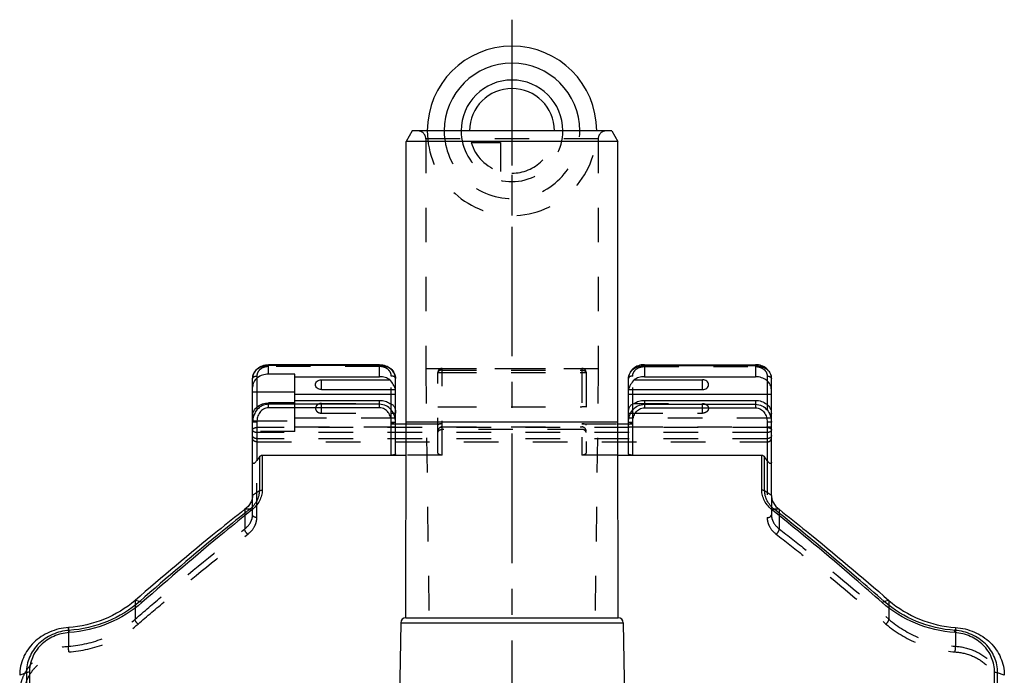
# Model space of a CAD drawing. Header units: millimetres. Extents: x 0 to 1000, y 0 to 1000.
# Tile 4 of 4: x 407 to 593, y 518 to 642. Entities that reach past the tile are written whole.
import ezdxf

# ---------------------------------------------------------------- set-up
doc = ezdxf.new("R2010")
doc.units = ezdxf.units.MM
doc.header["$LTSCALE"] = 65.185185
doc.linetypes.add('CENTER', pattern=[0.6, 0.375, -0.075, 0.075, -0.075])
doc.linetypes.add('HIDDEN', pattern=[0.2, 0.1, -0.1])
for name, color, linetype in [('ACHSEN_S', 7, 'CONTINUOUS'), ('FASEN', 7, 'CONTINUOUS'), ('FLAECHEN', 7, 'CONTINUOUS'), ('KOERPER', 7, 'CONTINUOUS'), ('KONST.EL_MIT_GEO', 7, 'CONTINUOUS'), ('KURVEN', 7, 'CONTINUOUS')]:
    doc.layers.add(name, color=color, linetype=linetype)

msp = doc.modelspace()

# ---------------------------------------------------------------- linework, layer by layer
at = {"layer": 'ACHSEN_S', "color": 40, "linetype": 'CENTER'}
msp.add_line((500, 641.91), (500, 358.08), dxfattribs=at)
at = {"layer": 'FASEN', "color": 7, "linetype": 'Continuous'}
for p, q in [((481.15, 620.91), (480, 618.91)), ((518.85, 620.91), (481.15, 620.91)), ((518.85, 620.91), (520, 618.91)), ((520, 618.91), (480, 618.91))]:
    msp.add_line(p, q, dxfattribs=at)
for points, knots in [([(451, 552.03), (451, 551.79), (450.93, 551.3), (450.54, 550.33), (449.97, 549.72), (449.54, 549.39)], [0, 0, 0, 0, 0.230428, 0.471286, 1, 1, 1, 1]), ([(549, 552.03), (549, 551.79), (549.07, 551.3), (549.46, 550.33), (550.03, 549.72), (550.46, 549.39)], [0, 0, 0, 0, 0.230428, 0.471286, 1, 1, 1, 1]), ([(449.54, 549.39), (447.81, 548.03), (440.79, 542.41), (433.92, 536.62), (428.79, 532.16)], [0, 0, 0, 0, 0.244057, 1, 1, 1, 1]), ([(550.46, 549.39), (552.19, 548.03), (559.21, 542.41), (566.08, 536.62), (571.21, 532.16)], [0, 0, 0, 0, 0.244059, 1, 1, 1, 1]), ([(428.79, 532.16), (427.08, 530.68), (423.08, 528.26), (418.53, 527.22), (416.22, 527.05)], [0, 0, 0, 0, 0.492974, 1, 1, 1, 1]), ([(571.21, 532.16), (572.92, 530.68), (576.92, 528.26), (581.47, 527.22), (583.78, 527.05)], [0, 0, 0, 0, 0.492982, 1, 1, 1, 1]), ([(416.22, 527.05), (414.99, 526.97), (412.58, 526.4), (410.01, 524.71), (408.48, 522.9), (407.64, 521.38), (407.12, 519.73), (407, 518.59), (407, 518.02)], [0, 0, 0, 0, 0.260106, 0.512928, 0.636534, 0.758393, 0.879254, 1, 1, 1, 1]), ([(583.78, 527.05), (585.01, 526.97), (587.42, 526.4), (589.99, 524.71), (591.52, 522.9), (592.36, 521.38), (592.88, 519.73), (593, 518.59), (593, 518.02)], [0, 0, 0, 0, 0.260125, 0.51294, 0.636543, 0.758399, 0.879257, 1, 1, 1, 1])]:
    msp.add_open_spline(points, degree=3, knots=knots, dxfattribs=at)
at = {"layer": 'FLAECHEN', "color": 8, "linetype": 'HIDDEN'}
for p, q in [((483.7, 575.91), (484.32, 528.91)), ((516.3, 575.91), (483.7, 575.91)), ((516.3, 575.91), (515.68, 528.91)), ((484.32, 528.91), (515.68, 528.91))]:
    msp.add_line(p, q, dxfattribs=at)
at = {"layer": 'KOERPER', "color": 7, "linetype": 'Continuous'}
for p, q in [((480, 565.91), (480, 618.91)), ((520, 565.91), (520, 618.91)), ((464, 572.03), (464, 573.86)), ((536, 572.03), (536, 573.86)), ((479.94, 528.91), (480, 565.91)), ((480, 565.91), (520, 565.91)), ((520.06, 528.91), (520, 565.91)), ((479.94, 528.91), (520.06, 528.91)), ((479, 527.93), (478.46, 496.86)), ((479, 527.93), (521, 527.93)), ((521, 527.93), (521.54, 496.86))]:
    msp.add_line(p, q, dxfattribs=at)
at = {"layer": 'KOERPER', "color": 8, "linetype": 'HIDDEN'}
for p, q in [((464, 567.56), (464, 569.39)), ((536, 567.56), (536, 569.39))]:
    msp.add_line(p, q, dxfattribs=at)
at = {"layer": 'KOERPER', "color": 7, "linetype": 'Continuous'}
for centre, start, end in [((480, 527.91), 93.7028, 179), ((520, 527.91), 1, 86.2972)]:
    msp.add_arc(centre, 1, start, end, dxfattribs=at)
for points in [[(464, 572.03), (463.86, 572.03), (463.57, 572.08), (463.2, 572.27), (462.95, 572.58), (462.85, 572.95), (462.95, 573.32), (463.2, 573.62), (463.57, 573.82), (463.86, 573.86), (464, 573.86)], [(536, 572.03), (536.14, 572.03), (536.43, 572.08), (536.8, 572.27), (537.05, 572.58), (537.15, 572.95), (537.05, 573.32), (536.8, 573.62), (536.43, 573.82), (536.14, 573.86), (536, 573.86)]]:
    msp.add_open_spline(points, degree=3, knots=[0, 0, 0, 0, 0.136234, 0.266168, 0.386662, 0.5, 0.613338, 0.733832, 0.863766, 1, 1, 1, 1], dxfattribs=at)
at = {"layer": 'KOERPER', "color": 8, "linetype": 'HIDDEN'}
for points in [[(464, 569.39), (463.86, 569.39), (463.57, 569.34), (463.2, 569.15), (462.95, 568.84), (462.85, 568.47), (462.95, 568.1), (463.2, 567.8), (463.57, 567.6), (463.86, 567.56), (464, 567.56)], [(536, 569.39), (536.14, 569.39), (536.43, 569.34), (536.8, 569.15), (537.05, 568.84), (537.15, 568.47), (537.05, 568.1), (536.8, 567.8), (536.43, 567.6), (536.14, 567.56), (536, 567.56)]]:
    msp.add_open_spline(points, degree=3, knots=[0, 0, 0, 0, 0.136234, 0.266168, 0.386662, 0.5, 0.613338, 0.733832, 0.863766, 1, 1, 1, 1], dxfattribs=at)
at = {"layer": 'KONST.EL_MIT_GEO', "color": 8, "linetype": 'HIDDEN'}
for p, q in [((517.8, 620.91), (482.2, 620.91)), ((483.7, 619.41), (483.7, 575.91)), ((516.3, 619.41), (483.7, 619.41)), ((516.3, 619.41), (516.3, 575.91)), ((475, 576.37), (454, 576.37)), ((486, 560.13), (486, 575.23)), ((486.8, 559.62), (486.8, 576.03)), ((486.8, 576.03), (513.2, 576.03)), ((486.8, 575.69), (513.2, 575.69)), ((486.8, 575.24), (513.2, 575.24)), ((513.2, 576.03), (513.2, 559.62)), ((514, 575.23), (514, 560.13)), ((525, 576.37), (546, 576.37)), ((451.8, 574.57), (451.8, 565.87)), ((477.2, 565.87), (477.2, 574.57)), ((522.8, 565.87), (522.8, 574.57)), ((548.2, 574.57), (548.2, 565.87)), ((459, 564.1), (459, 569.48)), ((464, 569.39), (476.94, 569.39)), ((523.06, 569.39), (536, 569.39)), ((464, 567.56), (478, 567.56)), ((486.8, 568.78), (513.2, 568.78)), ((522, 567.56), (536, 567.56)), ((451, 567.1), (451, 567.03)), ((451, 566.13), (459, 566.13)), ((478, 566.61), (459, 566.61)), ((477.2, 565.56), (478, 565.56)), ((480, 565.56), (486.8, 565.56)), ((513.2, 565.56), (520, 565.56)), ((549, 566.61), (522, 566.61)), ((522, 565.56), (522.8, 565.56)), ((459, 564.1), (451, 564.1)), ((548.2, 564.85), (451.8, 564.85)), ((548.2, 563.9), (451.8, 563.9)), ((459, 564.95), (478, 564.95)), ((486.8, 564.97), (513.2, 564.97)), ((486.8, 564.96), (513.2, 564.96)), ((486.8, 564.95), (513.2, 564.95)), ((513.2, 564.48), (486.8, 564.48)), ((522, 564.95), (549, 564.95)), ((548.2, 562.73), (451.8, 562.73)), ((451.8, 562.14), (548.2, 562.14)), ((451.8, 547.82), (451.8, 558.62)), ((486.8, 559.62), (479.99, 559.62)), ((520.01, 559.62), (513.2, 559.62)), ((548.2, 558.62), (548.2, 547.82)), ((451, 548.37), (451, 552.03)), ((549, 552.03), (549, 548.37)), ((449.54, 549.39), (449.54, 545.7)), ((550.46, 549.39), (550.46, 545.7)), ((428.79, 532.16), (428.79, 528.61)), ((571.21, 532.16), (571.21, 528.61)), ((416.22, 527.05), (416.22, 523.51)), ((583.78, 527.05), (583.78, 523.51))]:
    msp.add_line(p, q, dxfattribs=at)
at = {"layer": 'KONST.EL_MIT_GEO', "color": 7, "linetype": 'Continuous'}
for p, q in [((454, 574.93), (454, 576.71)), ((475, 576.71), (454, 576.71)), ((475, 574.45), (475, 576.71)), ((525, 576.71), (525, 574.45)), ((525, 576.71), (546, 576.71)), ((546, 576.71), (546, 574.45)), ((475, 576.57), (454, 576.57)), ((459, 574.93), (454, 574.93)), ((459, 569.48), (459, 574.93)), ((525, 576.57), (546, 576.57)), ((451, 567.1), (451, 574.11)), ((459, 574.45), (475, 574.45)), ((464, 573.86), (476.94, 573.86)), ((478, 559.86), (478, 574.11)), ((522, 559.86), (522, 574.11)), ((523.06, 573.86), (536, 573.86)), ((525, 574.45), (546, 574.45)), ((549, 552.03), (549, 574.11)), ((451, 571.58), (459, 571.58)), ((478, 571.09), (459, 571.09)), ((464, 572.03), (478, 572.03)), ((522, 572.03), (536, 572.03)), ((549, 571.09), (522, 571.09)), ((454, 568.59), (454, 569.48)), ((459, 569.48), (454, 569.48)), ((475, 569.23), (454, 569.23)), ((459, 569.97), (475, 569.97)), ((475, 568.59), (475, 569.97)), ((525, 569.97), (525, 568.59)), ((525, 569.97), (546, 569.97)), ((525, 569.23), (546, 569.23)), ((546, 569.97), (546, 568.59)), ((475, 568.59), (454, 568.59)), ((525, 568.59), (546, 568.59)), ((451, 552.03), (451, 567.03)), ((451.8, 565.87), (451.8, 558.62)), ((477.2, 559.62), (477.2, 565.87)), ((478, 565.56), (480, 565.56)), ((520, 565.56), (522, 565.56)), ((522.8, 559.62), (522.8, 565.87)), ((548.2, 565.87), (548.2, 558.62)), ((452.27, 559.28), (452.27, 552.87)), ((452.83, 559.62), (452.83, 553.01)), ((452.83, 559.62), (479.99, 559.62)), ((520.01, 559.62), (547.17, 559.62)), ((547.17, 553.01), (547.17, 559.62)), ((547.73, 552.87), (547.73, 559.28)), ((452.27, 552.87), (451, 552.03)), ((549, 552.03), (547.73, 552.87)), ((450.44, 549.4), (449.54, 549.39)), ((550.46, 549.39), (549.56, 549.4)), ((429.68, 531.99), (428.79, 532.16)), ((571.21, 532.16), (570.32, 531.99)), ((416.31, 526.5), (416.22, 527.05)), ((583.78, 527.05), (583.69, 526.5)), ((408.27, 518.51), (407, 518.02)), ((408.27, 518.51), (408.27, 423.32)), ((408.83, 518.6), (408.83, 423.23)), ((591.17, 423.23), (591.17, 518.6)), ((593, 518.02), (591.73, 518.51)), ((591.73, 423.32), (591.73, 518.51))]:
    msp.add_line(p, q, dxfattribs=at)
at = {"layer": 'KONST.EL_MIT_GEO', "color": 8, "linetype": 'HIDDEN'}
for centre, radius, start, end in [((482.2, 619.41), 1.5, 0, 90), ((517.8, 619.41), 1.5, 90, 180), ((486.8, 575.23), 0.8, 90, 180), ((513.2, 575.23), 0.8, 0, 90), ((486.8, 564.17), 0.8, 90, 180), ((486.8, 564.15), 0.8, 90, 180), ((513.2, 564.17), 0.8, 0, 90), ((513.2, 564.15), 0.8, 0, 90)]:
    msp.add_arc(centre, radius, start, end, dxfattribs=at)
at = {"layer": 'KONST.EL_MIT_GEO', "color": 7, "linetype": 'Continuous'}
for centre, start, end in [((475.99, 571.99), 0, 1.1967), ((524.01, 571.99), 178.8033, 180), ((475.99, 567.51), 0, 1.1967), ((524.01, 567.51), 178.8033, 180)]:
    msp.add_arc(centre, 2.01, start, end, dxfattribs=at)
at = {"layer": 'KONST.EL_MIT_GEO', "color": 8, "linetype": 'HIDDEN'}
for centre, start_param, end_param in [((477.2, 565.32), 0, 1.570796), ((486.8, 565.32), 1.570796, 3.141593), ((513.2, 565.32), 0, 1.570796), ((522.8, 565.32), 1.570796, 3.141593)]:
    msp.add_ellipse(centre, major_axis=(0.8, 0), ratio=0.304604, start_param=start_param, end_param=end_param, dxfattribs=at)
at = {"layer": 'KONST.EL_MIT_GEO', "color": 7, "linetype": 'Continuous'}
for points, knots in [([(451, 574.11), (451, 574.46), (451.17, 575.18), (451.87, 576.04), (452.86, 576.59), (453.62, 576.71), (454, 576.71)], [0, 0, 0, 0, 0.239243, 0.484315, 0.738618, 1, 1, 1, 1]), ([(475, 576.71), (475.38, 576.71), (476.14, 576.59), (477.13, 576.04), (477.83, 575.18), (478, 574.46), (478, 574.11)], [0, 0, 0, 0, 0.261385, 0.515686, 0.760756, 1, 1, 1, 1]), ([(525, 576.71), (524.62, 576.71), (523.86, 576.59), (522.87, 576.04), (522.17, 575.18), (522, 574.46), (522, 574.11)], [0, 0, 0, 0, 0.261385, 0.515686, 0.760756, 1, 1, 1, 1]), ([(549, 574.11), (549, 574.46), (548.83, 575.18), (548.13, 576.04), (547.14, 576.59), (546.38, 576.71), (546, 576.71)], [0, 0, 0, 0, 0.239243, 0.484315, 0.738618, 1, 1, 1, 1]), ([(454, 576.57), (453.61, 576.57), (452.85, 576.45), (451.86, 575.92), (451.17, 575.11), (451, 574.43), (451, 574.11)], [0, 0, 0, 0, 0.272454, 0.532336, 0.773323, 1, 1, 1, 1]), ([(454, 574.93), (453.61, 574.93), (452.85, 574.81), (451.86, 574.29), (451.17, 573.47), (451, 572.8), (451, 572.48)], [0, 0, 0, 0, 0.272454, 0.532336, 0.773323, 1, 1, 1, 1]), ([(478, 574.11), (478, 574.43), (477.83, 575.11), (477.14, 575.92), (476.15, 576.45), (475.39, 576.57), (475, 576.57)], [0, 0, 0, 0, 0.226677, 0.467664, 0.727546, 1, 1, 1, 1]), ([(522, 574.11), (522, 574.43), (522.17, 575.11), (522.86, 575.92), (523.85, 576.45), (524.61, 576.57), (525, 576.57)], [0, 0, 0, 0, 0.226677, 0.467664, 0.727546, 1, 1, 1, 1]), ([(546, 576.57), (546.39, 576.57), (547.15, 576.45), (548.14, 575.92), (548.83, 575.11), (549, 574.43), (549, 574.11)], [0, 0, 0, 0, 0.272454, 0.532336, 0.773323, 1, 1, 1, 1]), ([(476.94, 573.86), (476.67, 574.05), (476.04, 574.35), (475.35, 574.45), (475, 574.45)], [0, 0, 0, 0, 0.490376, 1, 1, 1, 1]), ([(477.95, 572.22), (477.92, 572.33), (477.8, 572.6), (477.49, 573.16), (477.17, 573.58), (476.94, 573.86)], [0, 0, 0, 0, 0.188951, 0.439869, 1, 1, 1, 1]), ([(523.06, 573.86), (522.83, 573.57), (522.5, 573.15), (522.18, 572.57), (522.07, 572.31), (522.04, 572.19)], [0, 0, 0, 0, 0.565247, 0.816047, 1, 1, 1, 1]), ([(525, 574.45), (524.65, 574.45), (523.96, 574.35), (523.33, 574.05), (523.06, 573.86)], [0, 0, 0, 0, 0.509624, 1, 1, 1, 1]), ([(549, 571.99), (549, 572.31), (548.83, 572.99), (548.14, 573.8), (547.15, 574.33), (546.39, 574.45), (546, 574.45)], [0, 0, 0, 0, 0.226677, 0.467664, 0.727546, 1, 1, 1, 1]), ([(477.99, 572.1), (477.99, 572.1), (477.98, 572.15), (477.96, 572.19), (477.95, 572.22)], [0, 0, 0, 0, 0.206325, 1, 1, 1, 1]), ([(478, 572.03), (478, 572.03), (478, 572.06), (477.99, 572.08), (477.99, 572.1)], [0, 0, 0, 0, 0.163934, 1, 1, 1, 1]), ([(522.04, 572.19), (522.03, 572.17), (522.02, 572.12), (522, 572.07), (522, 572.03)], [0, 0, 0, 0, 0.362301, 1, 1, 1, 1]), ([(451, 567.03), (451, 567.35), (451.17, 568.02), (451.86, 568.84), (452.85, 569.36), (453.61, 569.48), (454, 569.48)], [0, 0, 0, 0, 0.226677, 0.467664, 0.727546, 1, 1, 1, 1]), ([(454, 569.23), (453.69, 569.23), (453.06, 569.12), (452.23, 568.64), (451.59, 567.95), (451.31, 567.38), (451.21, 567.09)], [0, 0, 0, 0, 0.250433, 0.500632, 0.750479, 1, 1, 1, 1]), ([(475, 569.97), (475.35, 569.97), (476.04, 569.88), (476.67, 569.58), (476.94, 569.39)], [0, 0, 0, 0, 0.509624, 1, 1, 1, 1]), ([(478, 565.86), (478, 566.27), (477.86, 567.11), (477.25, 568.22), (476.26, 569.03), (475.42, 569.23), (475, 569.23)], [0, 0, 0, 0, 0.249677, 0.499545, 0.749688, 1, 1, 1, 1]), ([(476.94, 569.39), (477.09, 569.37), (477.41, 569.24), (477.77, 568.83), (477.97, 568.23), (478, 567.79), (478, 567.56)], [0, 0, 0, 0, 0.197511, 0.424215, 0.698353, 1, 1, 1, 1]), ([(522, 567.56), (522, 567.79), (522.03, 568.23), (522.23, 568.83), (522.59, 569.24), (522.91, 569.37), (523.06, 569.39)], [0, 0, 0, 0, 0.301651, 0.575756, 0.802451, 1, 1, 1, 1]), ([(522, 565.86), (522, 566.27), (522.14, 567.11), (522.75, 568.22), (523.74, 569.03), (524.58, 569.23), (525, 569.23)], [0, 0, 0, 0, 0.249677, 0.499545, 0.749688, 1, 1, 1, 1]), ([(523.06, 569.39), (523.33, 569.58), (523.96, 569.88), (524.65, 569.97), (525, 569.97)], [0, 0, 0, 0, 0.490376, 1, 1, 1, 1]), ([(546, 569.97), (546.39, 569.97), (547.15, 569.85), (548.14, 569.32), (548.83, 568.51), (549, 567.84), (549, 567.51)], [0, 0, 0, 0, 0.272454, 0.532336, 0.773323, 1, 1, 1, 1]), ([(546, 569.23), (546.42, 569.23), (547.26, 569.03), (548.25, 568.22), (548.86, 567.11), (549, 566.27), (549, 565.86)], [0, 0, 0, 0, 0.250312, 0.500455, 0.750323, 1, 1, 1, 1]), ([(454, 568.59), (453.84, 568.59), (453.52, 568.55), (452.92, 568.29), (452.31, 567.72), (451.89, 566.84), (451.8, 566.19), (451.8, 565.87)], [0, 0, 0, 0, 0.125265, 0.250553, 0.499887, 0.749828, 1, 1, 1, 1]), ([(477.2, 565.87), (477.2, 566.19), (477.11, 566.84), (476.69, 567.72), (476.08, 568.29), (475.48, 568.55), (475.16, 568.59), (475, 568.59)], [0, 0, 0, 0, 0.250172, 0.500113, 0.749447, 0.874735, 1, 1, 1, 1]), ([(522.8, 565.87), (522.8, 566.19), (522.89, 566.84), (523.31, 567.72), (523.92, 568.29), (524.52, 568.55), (524.84, 568.59), (525, 568.59)], [0, 0, 0, 0, 0.250172, 0.500113, 0.749447, 0.874735, 1, 1, 1, 1]), ([(546, 568.59), (546.16, 568.59), (546.48, 568.55), (547.08, 568.29), (547.69, 567.72), (548.11, 566.84), (548.2, 566.19), (548.2, 565.87)], [0, 0, 0, 0, 0.125265, 0.250553, 0.499887, 0.749828, 1, 1, 1, 1]), ([(451.8, 565.87), (451.7, 565.87), (451.55, 565.87), (451.36, 565.87), (451.24, 565.87), (451.14, 565.86), (451.08, 565.86), (451.04, 565.86), (451.02, 565.86), (451.01, 565.86), (451, 565.86), (451, 565.86)], [0, 0, 0, 0, 0.382486, 0.555238, 0.706713, 0.831026, 0.923423, 0.956513, 0.980397, 0.994884, 1, 1, 1, 1]), ([(477.2, 565.87), (477.3, 565.87), (477.45, 565.87), (477.64, 565.87), (477.76, 565.87), (477.86, 565.86), (477.92, 565.86), (477.96, 565.86), (477.98, 565.86), (477.99, 565.86), (478, 565.86), (478, 565.86)], [0, 0, 0, 0, 0.382486, 0.555238, 0.706713, 0.831026, 0.923423, 0.956513, 0.980397, 0.994884, 1, 1, 1, 1]), ([(522, 565.86), (522, 565.86), (522.01, 565.86), (522.02, 565.86), (522.04, 565.86), (522.08, 565.86), (522.14, 565.86), (522.24, 565.87), (522.36, 565.87), (522.55, 565.87), (522.7, 565.87), (522.8, 565.87)], [0, 0, 0, 0, 0.005116, 0.019603, 0.043487, 0.076577, 0.168974, 0.293287, 0.444762, 0.617514, 1, 1, 1, 1]), ([(549, 565.86), (549, 565.86), (548.99, 565.86), (548.98, 565.86), (548.96, 565.86), (548.92, 565.86), (548.86, 565.86), (548.76, 565.87), (548.64, 565.87), (548.45, 565.87), (548.3, 565.87), (548.2, 565.87)], [0, 0, 0, 0, 0.005116, 0.019603, 0.043487, 0.076577, 0.168974, 0.293287, 0.444762, 0.617514, 1, 1, 1, 1]), ([(451.8, 558.62), (451.76, 558.57), (451.69, 558.46), (451.56, 558.31), (451.43, 558.18), (451.32, 558.09), (451.22, 558.04), (451.16, 558.03), (451.1, 558.03), (451.04, 558.07), (451.01, 558.16), (451, 558.24), (451, 558.28)], [0, 0, 0, 0, 0.159644, 0.317929, 0.471586, 0.612901, 0.67439, 0.726898, 0.770762, 0.810566, 0.896302, 1, 1, 1, 1]), ([(452.27, 559.28), (452.33, 559.38), (452.49, 559.54), (452.72, 559.62), (452.83, 559.62)], [0, 0, 0, 0, 0.501457, 1, 1, 1, 1]), ([(478, 559.86), (478, 559.82), (477.95, 559.77), (477.86, 559.72), (477.72, 559.67), (477.5, 559.63), (477.3, 559.62), (477.2, 559.62)], [0, 0, 0, 0, 0.123798, 0.21852, 0.337848, 0.641516, 1, 1, 1, 1]), ([(522.8, 559.62), (522.7, 559.62), (522.5, 559.63), (522.28, 559.67), (522.14, 559.72), (522.05, 559.77), (522, 559.82), (522, 559.86)], [0, 0, 0, 0, 0.358483, 0.662152, 0.78148, 0.876202, 1, 1, 1, 1]), ([(547.17, 559.62), (547.28, 559.62), (547.51, 559.54), (547.67, 559.38), (547.73, 559.28)], [0, 0, 0, 0, 0.498544, 1, 1, 1, 1]), ([(549, 558.28), (549, 558.24), (548.99, 558.16), (548.96, 558.07), (548.9, 558.03), (548.84, 558.03), (548.78, 558.04), (548.68, 558.09), (548.57, 558.18), (548.44, 558.31), (548.31, 558.46), (548.24, 558.57), (548.2, 558.62)], [0, 0, 0, 0, 0.103714, 0.189433, 0.229153, 0.272997, 0.325454, 0.386912, 0.528212, 0.68193, 0.84028, 1, 1, 1, 1]), ([(452.27, 552.87), (452.27, 552.56), (452.18, 551.91), (451.69, 550.64), (450.99, 549.83), (450.44, 549.4)], [0, 0, 0, 0, 0.234284, 0.476901, 1, 1, 1, 1]), ([(452.83, 553.01), (452.83, 552.66), (452.73, 551.96), (452.17, 550.58), (451.4, 549.7), (450.79, 549.22)], [0, 0, 0, 0, 0.234603, 0.477516, 1, 1, 1, 1]), ([(452.27, 552.87), (452.3, 552.89), (452.41, 552.94), (452.6, 553), (452.75, 553.01), (452.83, 553.01)], [0, 0, 0, 0, 0.223036, 0.601654, 1, 1, 1, 1]), ([(549.21, 549.22), (548.6, 549.7), (547.83, 550.58), (547.27, 551.96), (547.17, 552.66), (547.17, 553.01)], [0, 0, 0, 0, 0.522572, 0.765459, 1, 1, 1, 1]), ([(547.73, 552.87), (547.7, 552.89), (547.59, 552.94), (547.4, 553), (547.25, 553.01), (547.17, 553.01)], [0, 0, 0, 0, 0.22337, 0.602097, 1, 1, 1, 1]), ([(549.56, 549.4), (549.01, 549.83), (548.31, 550.64), (547.82, 551.91), (547.73, 552.56), (547.73, 552.87)], [0, 0, 0, 0, 0.523191, 0.765781, 1, 1, 1, 1]), ([(450.44, 549.4), (448.71, 548.02), (441.68, 542.34), (434.8, 536.49), (429.68, 531.99)], [0, 0, 0, 0, 0.245122, 1, 1, 1, 1]), ([(450.79, 549.22), (449.06, 547.84), (442.06, 542.14), (435.19, 536.27), (430.08, 531.76)], [0, 0, 0, 0, 0.245114, 1, 1, 1, 1]), ([(450.44, 549.4), (450.46, 549.39), (450.52, 549.36), (450.65, 549.32), (450.74, 549.26), (450.79, 549.22)], [0, 0, 0, 0, 0.173248, 0.546815, 1, 1, 1, 1]), ([(549.56, 549.4), (549.54, 549.39), (549.47, 549.36), (549.35, 549.32), (549.26, 549.26), (549.21, 549.22)], [0, 0, 0, 0, 0.173531, 0.548917, 1, 1, 1, 1]), ([(569.92, 531.76), (568.2, 533.29), (561.4, 539.23), (554.46, 545.01), (549.21, 549.22)], [0, 0, 0, 0, 0.254674, 1, 1, 1, 1]), ([(570.32, 531.99), (568.59, 533.51), (561.77, 539.43), (554.83, 545.2), (549.56, 549.4)], [0, 0, 0, 0, 0.254666, 1, 1, 1, 1]), ([(429.68, 531.99), (427.88, 530.41), (423.63, 527.81), (418.79, 526.68), (416.31, 526.5)], [0, 0, 0, 0, 0.491824, 1, 1, 1, 1]), ([(430.08, 531.76), (430.01, 531.82), (429.89, 531.91), (429.75, 531.98), (429.68, 531.99)], [0, 0, 0, 0, 0.573157, 1, 1, 1, 1]), ([(569.92, 531.76), (569.99, 531.82), (570.11, 531.91), (570.25, 531.98), (570.32, 531.99)], [0, 0, 0, 0, 0.573152, 1, 1, 1, 1]), ([(583.69, 526.5), (581.21, 526.68), (576.37, 527.81), (572.12, 530.41), (570.32, 531.99)], [0, 0, 0, 0, 0.508174, 1, 1, 1, 1]), ([(430.08, 531.76), (428.23, 530.13), (423.88, 527.45), (418.9, 526.28), (416.36, 526.1)], [0, 0, 0, 0, 0.491857, 1, 1, 1, 1]), ([(583.64, 526.1), (581.1, 526.28), (576.12, 527.45), (571.77, 530.13), (569.92, 531.76)], [0, 0, 0, 0, 0.50814, 1, 1, 1, 1]), ([(416.31, 526.5), (415.24, 526.43), (413.12, 525.92), (410.88, 524.41), (409.55, 522.82), (408.81, 521.47), (408.37, 520.02), (408.27, 519.01), (408.27, 518.51)], [0, 0, 0, 0, 0.259861, 0.512431, 0.636059, 0.758045, 0.879084, 1, 1, 1, 1]), ([(416.36, 526.1), (416.35, 526.18), (416.34, 526.32), (416.32, 526.45), (416.31, 526.5)], [0, 0, 0, 0, 0.616272, 1, 1, 1, 1]), ([(583.64, 526.1), (583.65, 526.18), (583.66, 526.32), (583.68, 526.45), (583.69, 526.5)], [0, 0, 0, 0, 0.616312, 1, 1, 1, 1]), ([(591.73, 518.51), (591.73, 519.01), (591.63, 520.02), (591.19, 521.47), (590.45, 522.82), (589.12, 524.41), (586.88, 525.92), (584.76, 526.43), (583.69, 526.5)], [0, 0, 0, 0, 0.120916, 0.241955, 0.363941, 0.487569, 0.740139, 1, 1, 1, 1]), ([(416.36, 526.1), (415.35, 526.03), (413.37, 525.55), (411.28, 524.13), (410.03, 522.64), (409.35, 521.37), (408.93, 520.01), (408.83, 519.07), (408.83, 518.6)], [0, 0, 0, 0, 0.25972, 0.512214, 0.635855, 0.757889, 0.879005, 1, 1, 1, 1]), ([(591.17, 518.6), (591.17, 519.07), (591.07, 520.01), (590.65, 521.37), (589.97, 522.64), (588.72, 524.13), (586.63, 525.55), (584.65, 526.03), (583.64, 526.1)], [0, 0, 0, 0, 0.120995, 0.242111, 0.364146, 0.487786, 0.74028, 1, 1, 1, 1]), ([(408.83, 518.6), (408.78, 518.6), (408.59, 518.59), (408.4, 518.56), (408.27, 518.51)], [0, 0, 0, 0, 0.271816, 1, 1, 1, 1]), ([(591.17, 518.6), (591.22, 518.6), (591.41, 518.59), (591.6, 518.56), (591.73, 518.51)], [0, 0, 0, 0, 0.271902, 1, 1, 1, 1])]:
    msp.add_open_spline(points, degree=3, knots=knots, dxfattribs=at)
at = {"layer": 'KONST.EL_MIT_GEO', "color": 8, "linetype": 'HIDDEN'}
for points, knots in [([(454, 576.37), (453.72, 576.37), (453.16, 576.28), (452.43, 575.9), (451.92, 575.3), (451.8, 574.81), (451.8, 574.57)], [0, 0, 0, 0, 0.272453, 0.532336, 0.773324, 1, 1, 1, 1]), ([(477.2, 574.57), (477.2, 574.81), (477.08, 575.3), (476.57, 575.9), (475.84, 576.28), (475.28, 576.37), (475, 576.37)], [0, 0, 0, 0, 0.226676, 0.467664, 0.727547, 1, 1, 1, 1]), ([(486.8, 575.69), (486.7, 575.69), (486.5, 575.67), (486.24, 575.57), (486.05, 575.43), (486, 575.29), (486, 575.23)], [0, 0, 0, 0, 0.308155, 0.58589, 0.814219, 1, 1, 1, 1]), ([(486, 575.23), (486, 575.23), (486.01, 575.23), (486.02, 575.23), (486.04, 575.23), (486.08, 575.24), (486.14, 575.24), (486.24, 575.24), (486.36, 575.24), (486.55, 575.24), (486.7, 575.24), (486.8, 575.24)], [0, 0, 0, 0, 0.005116, 0.019603, 0.043487, 0.076577, 0.168974, 0.293287, 0.444762, 0.617514, 1, 1, 1, 1]), ([(513.2, 575.69), (513.3, 575.69), (513.5, 575.67), (513.76, 575.57), (513.95, 575.43), (514, 575.29), (514, 575.23)], [0, 0, 0, 0, 0.308155, 0.58589, 0.814219, 1, 1, 1, 1]), ([(513.2, 575.24), (513.3, 575.24), (513.45, 575.24), (513.64, 575.24), (513.76, 575.24), (513.86, 575.24), (513.92, 575.24), (513.96, 575.23), (513.98, 575.23), (513.99, 575.23), (514, 575.23), (514, 575.23)], [0, 0, 0, 0, 0.382486, 0.555238, 0.706713, 0.831026, 0.923423, 0.956513, 0.980397, 0.994884, 1, 1, 1, 1]), ([(522.8, 574.57), (522.8, 574.81), (522.92, 575.3), (523.43, 575.9), (524.16, 576.28), (524.72, 576.37), (525, 576.37)], [0, 0, 0, 0, 0.226676, 0.467664, 0.727547, 1, 1, 1, 1]), ([(546, 576.37), (546.28, 576.37), (546.84, 576.28), (547.57, 575.9), (548.08, 575.3), (548.2, 574.81), (548.2, 574.57)], [0, 0, 0, 0, 0.272453, 0.532336, 0.773324, 1, 1, 1, 1]), ([(451, 574.11), (451, 574.17), (451.05, 574.31), (451.24, 574.46), (451.5, 574.55), (451.7, 574.57), (451.8, 574.57)], [0, 0, 0, 0, 0.185782, 0.414205, 0.691995, 1, 1, 1, 1]), ([(478, 574.11), (478, 574.17), (477.95, 574.31), (477.76, 574.46), (477.5, 574.55), (477.3, 574.57), (477.2, 574.57)], [0, 0, 0, 0, 0.185782, 0.414205, 0.691995, 1, 1, 1, 1]), ([(522.8, 574.57), (522.7, 574.57), (522.5, 574.55), (522.24, 574.46), (522.05, 574.31), (522, 574.17), (522, 574.11)], [0, 0, 0, 0, 0.308005, 0.585795, 0.814218, 1, 1, 1, 1]), ([(548.2, 574.57), (548.3, 574.57), (548.5, 574.55), (548.76, 574.46), (548.95, 574.31), (549, 574.17), (549, 574.11)], [0, 0, 0, 0, 0.308005, 0.585795, 0.814218, 1, 1, 1, 1]), ([(486, 568.77), (486, 568.77), (486.01, 568.77), (486.02, 568.77), (486.04, 568.77), (486.08, 568.78), (486.14, 568.78), (486.24, 568.78), (486.36, 568.78), (486.55, 568.78), (486.7, 568.78), (486.8, 568.78)], [0, 0, 0, 0, 0.005116, 0.019603, 0.043487, 0.076577, 0.168974, 0.293287, 0.444762, 0.617514, 1, 1, 1, 1]), ([(514, 568.77), (514, 568.77), (513.99, 568.77), (513.98, 568.77), (513.96, 568.77), (513.92, 568.78), (513.86, 568.78), (513.76, 568.78), (513.64, 568.78), (513.45, 568.78), (513.3, 568.78), (513.2, 568.78)], [0, 0, 0, 0, 0.005116, 0.019603, 0.043487, 0.076577, 0.168974, 0.293287, 0.444762, 0.617514, 1, 1, 1, 1]), ([(451, 564.39), (451, 564.46), (451.05, 564.59), (451.24, 564.74), (451.5, 564.83), (451.7, 564.85), (451.8, 564.85)], [0, 0, 0, 0, 0.185779, 0.414202, 0.691993, 1, 1, 1, 1]), ([(451.8, 563.9), (451.7, 563.9), (451.5, 563.92), (451.24, 564.02), (451.05, 564.18), (451, 564.33), (451, 564.39)], [0, 0, 0, 0, 0.300522, 0.57431, 0.805145, 1, 1, 1, 1]), ([(486, 564.17), (486, 564.37), (486.17, 564.79), (486.6, 564.96), (486.8, 564.96)], [0, 0, 0, 0, 0.499442, 1, 1, 1, 1]), ([(486, 563.88), (486, 563.96), (486.05, 564.13), (486.23, 564.33), (486.5, 564.46), (486.7, 564.48), (486.8, 564.48)], [0, 0, 0, 0, 0.217533, 0.455326, 0.719161, 1, 1, 1, 1]), ([(514, 564.17), (514, 564.37), (513.83, 564.79), (513.4, 564.96), (513.2, 564.96)], [0, 0, 0, 0, 0.499442, 1, 1, 1, 1]), ([(514, 563.88), (514, 563.96), (513.95, 564.13), (513.77, 564.33), (513.5, 564.46), (513.3, 564.48), (513.2, 564.48)], [0, 0, 0, 0, 0.217533, 0.455326, 0.719161, 1, 1, 1, 1]), ([(548.2, 564.85), (548.3, 564.85), (548.5, 564.83), (548.76, 564.74), (548.95, 564.59), (549, 564.46), (549, 564.39)], [0, 0, 0, 0, 0.308001, 0.585792, 0.814217, 1, 1, 1, 1]), ([(549, 564.39), (549, 564.33), (548.95, 564.18), (548.76, 564.02), (548.5, 563.92), (548.3, 563.9), (548.2, 563.9)], [0, 0, 0, 0, 0.194856, 0.425692, 0.699482, 1, 1, 1, 1]), ([(451.8, 562.73), (451.7, 562.73), (451.5, 562.76), (451.23, 562.88), (451.05, 563.07), (451, 563.23), (451, 563.31)], [0, 0, 0, 0, 0.286467, 0.552816, 0.788405, 1, 1, 1, 1]), ([(451.8, 562.14), (451.7, 562.14), (451.49, 562.17), (451.23, 562.3), (451.05, 562.52), (451, 562.69), (451, 562.78)], [0, 0, 0, 0, 0.27454, 0.535369, 0.775543, 1, 1, 1, 1]), ([(549, 563.31), (549, 563.23), (548.95, 563.07), (548.77, 562.88), (548.5, 562.76), (548.3, 562.73), (548.2, 562.73)], [0, 0, 0, 0, 0.211595, 0.447184, 0.713533, 1, 1, 1, 1]), ([(548.2, 562.14), (548.3, 562.14), (548.51, 562.17), (548.77, 562.3), (548.95, 562.52), (549, 562.69), (549, 562.78)], [0, 0, 0, 0, 0.27454, 0.535369, 0.775543, 1, 1, 1, 1]), ([(486.8, 559.62), (486.66, 559.62), (486.42, 559.65), (486.16, 559.8), (486.03, 559.96), (486, 560.08), (486, 560.13)], [0, 0, 0, 0, 0.417864, 0.671717, 0.850869, 1, 1, 1, 1]), ([(514, 560.13), (514, 560.08), (513.97, 559.96), (513.84, 559.8), (513.58, 559.65), (513.34, 559.62), (513.2, 559.62)], [0, 0, 0, 0, 0.149132, 0.328283, 0.582138, 1, 1, 1, 1]), ([(449.54, 545.7), (449.97, 546.04), (450.54, 546.65), (450.93, 547.63), (451, 548.12), (451, 548.37)], [0, 0, 0, 0, 0.527251, 0.768501, 1, 1, 1, 1]), ([(450.1, 544.68), (450.61, 545.08), (451.26, 545.8), (451.72, 546.95), (451.8, 547.54), (451.8, 547.82)], [0, 0, 0, 0, 0.523926, 0.766258, 1, 1, 1, 1]), ([(451.8, 547.82), (451.7, 547.82), (451.5, 547.85), (451.24, 547.96), (451.05, 548.14), (451, 548.29), (451, 548.37)], [0, 0, 0, 0, 0.292275, 0.561791, 0.795442, 1, 1, 1, 1]), ([(548.2, 547.82), (548.3, 547.82), (548.5, 547.85), (548.76, 547.96), (548.95, 548.14), (549, 548.29), (549, 548.37)], [0, 0, 0, 0, 0.292275, 0.561791, 0.795442, 1, 1, 1, 1]), ([(548.2, 547.82), (548.2, 547.54), (548.28, 546.95), (548.74, 545.8), (549.39, 545.08), (549.9, 544.68)], [0, 0, 0, 0, 0.23374, 0.476072, 1, 1, 1, 1]), ([(549, 548.37), (549, 548.12), (549.07, 547.63), (549.46, 546.65), (550.03, 546.04), (550.46, 545.7)], [0, 0, 0, 0, 0.231497, 0.472747, 1, 1, 1, 1]), ([(428.79, 528.61), (430.52, 530.1), (437.32, 535.93), (444.27, 541.6), (449.54, 545.7)], [0, 0, 0, 0, 0.255045, 1, 1, 1, 1]), ([(450.1, 544.68), (449.92, 544.82), (449.7, 545.07), (449.54, 545.44), (449.52, 545.63), (449.54, 545.7)], [0, 0, 0, 0, 0.553649, 0.806603, 1, 1, 1, 1]), ([(549.9, 544.68), (550.08, 544.82), (550.3, 545.07), (550.46, 545.44), (550.48, 545.63), (550.46, 545.7)], [0, 0, 0, 0, 0.553649, 0.806603, 1, 1, 1, 1]), ([(550.46, 545.7), (552.19, 544.36), (559.22, 538.79), (566.1, 533.04), (571.21, 528.61)], [0, 0, 0, 0, 0.244711, 1, 1, 1, 1]), ([(429.35, 527.7), (431.08, 529.19), (437.89, 534.98), (444.84, 540.6), (450.1, 544.68)], [0, 0, 0, 0, 0.255005, 1, 1, 1, 1]), ([(549.9, 544.68), (551.63, 543.34), (558.65, 537.82), (565.53, 532.11), (570.65, 527.7)], [0, 0, 0, 0, 0.244754, 1, 1, 1, 1]), ([(416.22, 523.51), (418.54, 523.68), (423.09, 524.72), (427.09, 527.13), (428.79, 528.61)], [0, 0, 0, 0, 0.508326, 1, 1, 1, 1]), ([(429.35, 527.7), (429.2, 527.84), (429, 528.07), (428.83, 528.39), (428.79, 528.54), (428.79, 528.61)], [0, 0, 0, 0, 0.574832, 0.821865, 1, 1, 1, 1]), ([(570.65, 527.7), (570.8, 527.84), (571, 528.07), (571.17, 528.39), (571.21, 528.54), (571.21, 528.61)], [0, 0, 0, 0, 0.574832, 0.821865, 1, 1, 1, 1]), ([(571.21, 528.61), (572.91, 527.13), (576.91, 524.72), (581.46, 523.68), (583.78, 523.51)], [0, 0, 0, 0, 0.491673, 1, 1, 1, 1]), ([(416.28, 522.44), (418.69, 522.61), (423.42, 523.68), (427.58, 526.18), (429.35, 527.7)], [0, 0, 0, 0, 0.508219, 1, 1, 1, 1]), ([(570.65, 527.7), (572.42, 526.18), (576.58, 523.68), (581.31, 522.61), (583.72, 522.44)], [0, 0, 0, 0, 0.491781, 1, 1, 1, 1]), ([(407, 514.46), (407, 515.04), (407.12, 516.18), (407.63, 517.83), (408.48, 519.36), (410.01, 521.17), (412.58, 522.86), (414.99, 523.43), (416.22, 523.51)], [0, 0, 0, 0, 0.120933, 0.241951, 0.363899, 0.487499, 0.74007, 1, 1, 1, 1]), ([(416.28, 522.44), (416.26, 522.64), (416.24, 523), (416.22, 523.36), (416.22, 523.51)], [0, 0, 0, 0, 0.566342, 1, 1, 1, 1]), ([(583.72, 522.44), (583.74, 522.64), (583.76, 523), (583.78, 523.36), (583.78, 523.51)], [0, 0, 0, 0, 0.566344, 1, 1, 1, 1]), ([(583.78, 523.51), (585.01, 523.43), (587.42, 522.86), (589.99, 521.17), (591.52, 519.36), (592.37, 517.83), (592.88, 516.18), (593, 515.04), (593, 514.46)], [0, 0, 0, 0, 0.25993, 0.512501, 0.636102, 0.758049, 0.879067, 1, 1, 1, 1]), ([(407.8, 514.16), (407.8, 514.68), (407.91, 515.74), (408.39, 517.26), (409.17, 518.65), (410.58, 520.31), (412.95, 521.85), (415.15, 522.36), (416.28, 522.44)], [0, 0, 0, 0, 0.121109, 0.242244, 0.364252, 0.487863, 0.740323, 1, 1, 1, 1]), ([(583.72, 522.44), (584.85, 522.36), (587.05, 521.85), (589.42, 520.31), (590.83, 518.65), (591.61, 517.26), (592.09, 515.74), (592.2, 514.68), (592.2, 514.16)], [0, 0, 0, 0, 0.259677, 0.512137, 0.635748, 0.757756, 0.878891, 1, 1, 1, 1])]:
    msp.add_open_spline(points, degree=3, knots=knots, dxfattribs=at)
at = {"layer": 'KONST.EL_MIT_GEO', "color": 7, "linetype": 'Continuous'}
for points in [[(451.21, 567.09), (451.07, 566.69), (451, 566.27), (451, 565.86)], [(452.27, 559.28), (452.11, 559.06), (451.96, 558.84), (451.8, 558.62)], [(548.2, 558.62), (548.04, 558.84), (547.89, 559.06), (547.73, 559.28)]]:
    msp.add_open_spline(points, degree=3, dxfattribs=at)
at = {"layer": 'KURVEN', "color": 40, "linetype": 'Continuous'}
msp.add_line((500, 636.91), (500, 620.91), dxfattribs=at)
at = {"layer": 'KURVEN', "color": 8, "linetype": 'HIDDEN'}
for p, q in [((516, 620.91), (484, 620.91)), ((500, 620.91), (500, 604.91)), ((492.31, 618.71), (497.8, 618.71)), ((497.8, 618.71), (497.8, 613.22))]:
    msp.add_line(p, q, dxfattribs=at)
at = {"layer": 'KURVEN', "color": 40, "linetype": 'Continuous'}
for radius, start in [(16, 0), (12.8, 0), (9.6, 0.0001), (8, 0.0001)]:
    msp.add_arc((500, 620.91), radius, start, 180, dxfattribs=at)
at = {"layer": 'KURVEN', "color": 8, "linetype": 'HIDDEN'}
for radius, start, end in [(16, 180, 360), (12.8, 180, 360), (9.6, 180, 0.0001), (8, 270, 0.0001), (8, 195.962, 254.038)]:
    msp.add_arc((500, 620.91), radius, start, end, dxfattribs=at)

doc.saveas('drawing.dxf')
